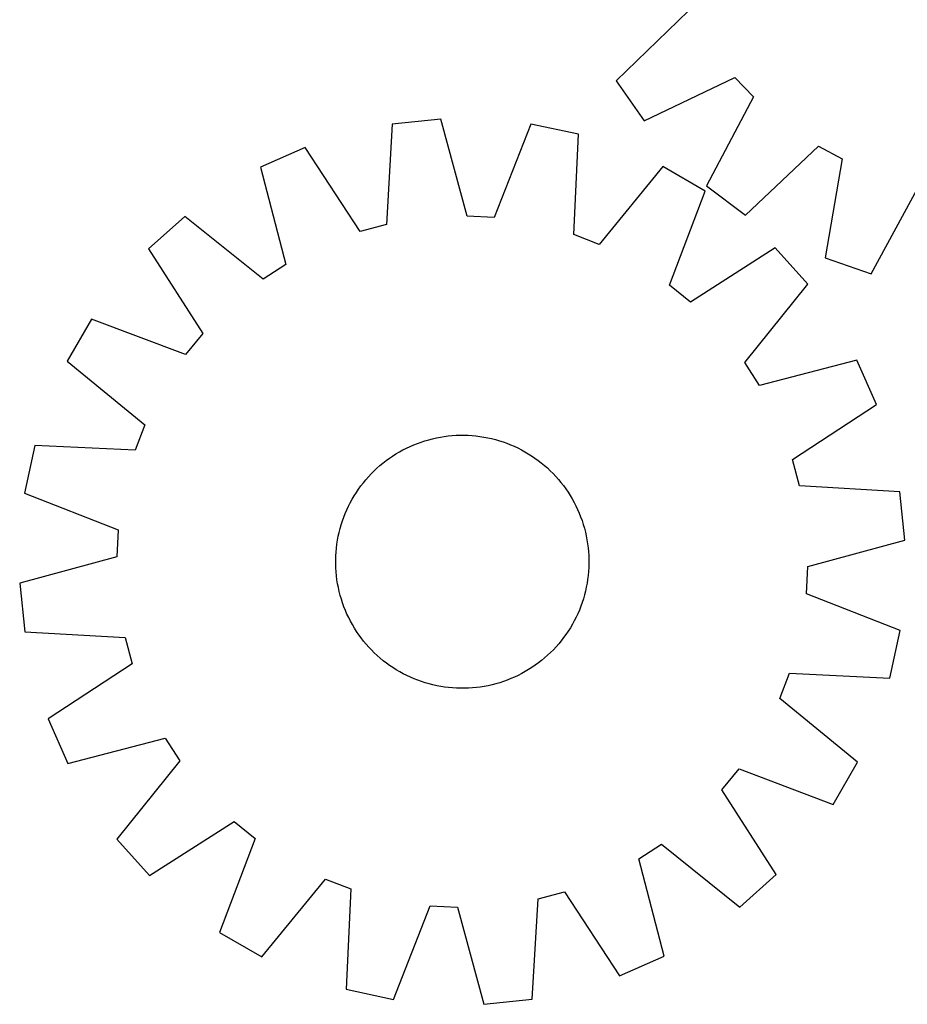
# Model space of a CAD drawing. Header units: millimetres. Extents: x 7 to 1493, y 7 to 2993.
# Tile 4 of 13: x 8 to 288, y 2116 to 2427. Entities that reach past the tile are written whole.
import ezdxf

# ---------------------------------------------------------------- set-up
doc = ezdxf.new("R2010")
doc.units = ezdxf.units.MM
doc.layers.add('CUT', color=7, linetype='CONTINUOUS', true_color=0x000000)

msp = doc.modelspace()

# ---------------------------------------------------------------- linework, layer by layer
at = {"layer": 'CUT'}
for p, q in [((219.287694, 2429.613004), (196.493969, 2407.490147)), ((205.281211, 2394.860225), (233.948376, 2408.541177)), ((233.948376, 2408.541177), (239.886093, 2402.355477)), ((196.493969, 2407.490147), (205.281211, 2394.860225)), ((239.886093, 2402.355477), (225.044311, 2374.27174)), ((125.740628, 2393.74582), (123.867873, 2362.036712)), ((141.044176, 2395.33704), (125.740628, 2393.74582)), ((149.400392, 2364.691511), (141.044176, 2395.33704)), ((169.542229, 2393.81166), (157.962479, 2364.233219)), ((184.588482, 2390.595944), (169.542229, 2393.81166)), ((183.065726, 2358.868101), (184.588482, 2390.595944)), ((98.166001, 2386.39016), (84.103176, 2380.147763)), ((115.583224, 2359.826743), (98.166001, 2386.39016)), ((237.304335, 2364.975378), (260.340782, 2386.845377)), ((260.340782, 2386.845377), (267.899374, 2382.797283)), ((84.103176, 2380.147763), (92.120733, 2349.411896)), ((211.220373, 2380.338838), (191.067135, 2355.786409)), ((224.536498, 2372.630963), (211.220373, 2380.338838)), ((267.899374, 2382.797283), (262.462352, 2351.501699)), ((225.044311, 2374.27174), (237.304335, 2364.975378)), ((276.995062, 2346.448889), (292.145824, 2374.367148)), ((213.283829, 2342.926549), (224.536498, 2372.630963)), ((60.151171, 2364.631086), (48.705637, 2354.348563)), ((84.924481, 2344.749994), (60.151171, 2364.631086)), ((157.962479, 2364.233219), (149.400392, 2364.691511)), ((123.867873, 2362.036712), (115.583224, 2359.826743)), ((191.067135, 2355.786409), (183.065726, 2358.868101)), ((48.705637, 2354.348563), (65.828691, 2327.594577)), ((246.695312, 2354.646169), (219.941326, 2337.523114)), ((256.977835, 2343.200635), (246.695312, 2354.646169)), ((92.120733, 2349.411896), (84.924481, 2344.749994)), ((262.462352, 2351.501699), (276.995062, 2346.448889)), ((219.941326, 2337.523114), (213.283829, 2342.926549)), ((237.096743, 2318.427324), (256.977835, 2343.200635)), ((30.720843, 2332.189749), (23.012967, 2318.873624)), ((60.425257, 2320.93708), (30.720843, 2332.189749)), ((65.828691, 2327.594577), (60.425257, 2320.93708)), ((23.012967, 2318.873624), (47.565396, 2298.720386)), ((241.758645, 2311.231073), (237.096743, 2318.427324)), ((272.494512, 2319.248629), (241.758645, 2311.231073)), ((278.736909, 2305.185805), (272.494512, 2319.248629)), ((252.173492, 2287.768582), (278.736909, 2305.185805)), ((47.565396, 2298.720386), (44.483704, 2290.718977)), ((132.486408, 2292.434659), (133.654055, 2292.898994)), ((133.654055, 2292.898994), (134.835711, 2293.326424)), ((134.835711, 2293.326424), (136.03021, 2293.716526)), ((136.03021, 2293.716526), (137.236373, 2294.068916)), ((137.236373, 2294.068916), (138.453009, 2294.383245)), ((138.453009, 2294.383245), (139.678918, 2294.659204)), ((139.678918, 2294.659204), (140.912891, 2294.89652)), ((140.912891, 2294.89652), (142.153709, 2295.094958)), ((142.153709, 2295.094958), (143.400147, 2295.254324)), ((143.400147, 2295.254324), (144.650977, 2295.374459)), ((144.650977, 2295.374459), (145.904963, 2295.455246)), ((145.904963, 2295.455246), (147.160867, 2295.496604)), ((147.160867, 2295.496604), (148.417451, 2295.498493)), ((148.417451, 2295.498493), (149.673474, 2295.46091)), ((149.673474, 2295.46091), (150.927697, 2295.383894)), ((150.927697, 2295.383894), (152.178882, 2295.267519)), ((152.178882, 2295.267519), (153.425794, 2295.111902)), ((153.425794, 2295.111902), (154.667203, 2294.917194)), ((154.667203, 2294.917194), (155.901884, 2294.683589)), ((155.901884, 2294.683589), (157.128617, 2294.411317)), ((157.128617, 2294.411317), (158.346193, 2294.100647)), ((158.346193, 2294.100647), (159.553409, 2293.751885)), ((159.553409, 2293.751885), (160.749075, 2293.365376)), ((160.749075, 2293.365376), (161.932011, 2292.9415)), ((161.932011, 2292.9415), (163.101048, 2292.480677)), ((12.755862, 2292.241733), (9.540146, 2277.19548)), ((44.483704, 2290.718977), (12.755862, 2292.241733)), ((126.898093, 2289.576681), (127.978726, 2290.21796)), ((127.978726, 2290.21796), (129.078969, 2290.824979)), ((129.078969, 2290.824979), (130.197736, 2291.397139)), ((130.197736, 2291.397139), (131.333923, 2291.933876)), ((131.333923, 2291.933876), (132.486408, 2292.434659)), ((163.101048, 2292.480677), (164.255034, 2291.983361)), ((164.255034, 2291.983361), (165.39283, 2291.450042)), ((165.39283, 2291.450042), (166.513312, 2290.881248)), ((166.513312, 2290.881248), (167.615375, 2290.277539)), ((167.615375, 2290.277539), (168.697931, 2289.639512)), ((121.825665, 2285.879684), (122.792675, 2286.682116)), ((122.792675, 2286.682116), (123.784414, 2287.453778)), ((123.784414, 2287.453778), (124.799901, 2288.193908)), ((124.799901, 2288.193908), (125.838136, 2288.901775)), ((125.838136, 2288.901775), (126.898093, 2289.576681)), ((168.697931, 2289.639512), (169.759912, 2288.967795)), ((169.759912, 2288.967795), (170.80027, 2288.263053)), ((170.80027, 2288.263053), (171.817978, 2287.525979)), ((171.817978, 2287.525979), (172.812031, 2286.757302)), ((172.812031, 2286.757302), (173.78145, 2285.957781)), ((254.383461, 2279.483933), (252.173492, 2287.768582)), ((119.082416, 2283.295831), (119.969619, 2284.185706)), ((119.969619, 2284.185706), (120.884336, 2285.047273)), ((120.884336, 2285.047273), (121.825665, 2285.879684)), ((173.78145, 2285.957781), (174.725277, 2285.128204)), ((174.725277, 2285.128204), (175.64258, 2284.26939)), ((175.64258, 2284.26939), (176.532455, 2283.382186)), ((115.825826, 2279.471229), (116.594503, 2280.465283)), ((116.594503, 2280.465283), (117.394025, 2281.434701)), ((117.394025, 2281.434701), (118.223602, 2282.378528)), ((118.223602, 2282.378528), (119.082416, 2283.295831)), ((176.532455, 2283.382186), (177.394022, 2282.467469)), ((177.394022, 2282.467469), (178.226433, 2281.526141)), ((178.226433, 2281.526141), (179.028865, 2280.55913)), ((179.028865, 2280.55913), (179.800527, 2279.567392)), ((113.712294, 2276.351182), (114.38401, 2277.413163)), ((114.38401, 2277.413163), (115.088753, 2278.453521)), ((115.088753, 2278.453521), (115.825826, 2279.471229)), ((179.800527, 2279.567392), (180.540656, 2278.551904)), ((180.540656, 2278.551904), (181.248524, 2277.51367)), ((181.248524, 2277.51367), (181.92343, 2276.453713)), ((286.092569, 2277.611177), (254.383461, 2279.483933)), ((287.683789, 2262.30763), (286.092569, 2277.611177)), ((9.540146, 2277.19548), (39.118586, 2265.61573)), ((112.470557, 2274.166563), (113.074266, 2275.268626)), ((113.074266, 2275.268626), (113.712294, 2276.351182)), ((181.92343, 2276.453713), (182.564709, 2275.37308)), ((182.564709, 2275.37308), (183.171728, 2274.272837)), ((183.171728, 2274.272837), (183.743888, 2273.15407)), ((110.871129, 2270.7543), (111.368445, 2271.908285)), ((111.368445, 2271.908285), (111.901763, 2273.046081)), ((111.901763, 2273.046081), (112.470557, 2274.166563)), ((183.743888, 2273.15407), (184.280625, 2272.017883)), ((184.280625, 2272.017883), (184.781408, 2270.865397)), ((109.59992, 2267.20666), (109.98643, 2268.402327)), ((109.98643, 2268.402327), (110.410305, 2269.585262)), ((110.410305, 2269.585262), (110.871129, 2270.7543)), ((184.781408, 2270.865397), (185.245743, 2269.69775)), ((185.245743, 2269.69775), (185.673173, 2268.516094)), ((185.673173, 2268.516094), (186.063275, 2267.321596)), ((39.118586, 2265.61573), (38.660294, 2257.053643)), ((108.940488, 2264.781868), (109.251159, 2265.999444)), ((109.251159, 2265.999444), (109.59992, 2267.20666)), ((186.063275, 2267.321596), (186.415665, 2266.115433)), ((186.415665, 2266.115433), (186.729994, 2264.898797)), ((186.729994, 2264.898797), (187.005953, 2263.672887)), ((108.239904, 2261.079046), (108.434611, 2262.320454)), ((108.434611, 2262.320454), (108.668216, 2263.555135)), ((108.668216, 2263.555135), (108.940488, 2264.781868)), ((187.005953, 2263.672887), (187.243268, 2262.438915)), ((187.243268, 2262.438915), (187.441707, 2261.198097)), ((257.03826, 2253.951414), (287.683789, 2262.30763)), ((107.967911, 2258.580948), (108.084286, 2259.832133)), ((108.084286, 2259.832133), (108.239904, 2261.079046)), ((187.441707, 2261.198097), (187.601073, 2259.951658)), ((187.601073, 2259.951658), (187.721208, 2258.700829)), ((187.721208, 2258.700829), (187.801995, 2257.446843)), ((38.660294, 2257.053643), (8.014766, 2248.697427)), ((107.853313, 2256.070702), (107.890895, 2257.326725)), ((107.855201, 2254.814118), (107.853313, 2256.070702)), ((107.890895, 2257.326725), (107.967911, 2258.580948)), ((187.801995, 2257.446843), (187.843353, 2256.190938)), ((187.843353, 2256.190938), (187.845242, 2254.934354)), ((107.89656, 2253.558214), (107.855201, 2254.814118)), ((107.977346, 2252.304228), (107.89656, 2253.558214)), ((187.807659, 2253.678331), (187.730643, 2252.424108)), ((187.845242, 2254.934354), (187.807659, 2253.678331)), ((256.579968, 2245.389326), (257.03826, 2253.951414)), ((108.097482, 2251.053398), (107.977346, 2252.304228)), ((108.256847, 2249.80696), (108.097482, 2251.053398)), ((108.455286, 2248.566142), (108.256847, 2249.80696)), ((187.458651, 2249.926011), (187.263943, 2248.684602)), ((187.614268, 2251.172923), (187.458651, 2249.926011)), ((187.730643, 2252.424108), (187.614268, 2251.172923)), ((8.014766, 2248.697427), (9.605986, 2233.393879)), ((108.692602, 2247.332169), (108.455286, 2248.566142)), ((108.96856, 2246.10626), (108.692602, 2247.332169)), ((186.758066, 2246.223189), (186.447396, 2245.005613)), ((187.030338, 2247.449922), (186.758066, 2246.223189)), ((187.263943, 2248.684602), (187.030338, 2247.449922)), ((109.28289, 2244.889624), (108.96856, 2246.10626)), ((109.635279, 2243.683461), (109.28289, 2244.889624)), ((110.025381, 2242.488962), (109.635279, 2243.683461)), ((186.098634, 2243.798396), (185.712124, 2242.60273)), ((186.447396, 2245.005613), (186.098634, 2243.798396)), ((286.158409, 2233.809576), (256.579968, 2245.389326)), ((110.452811, 2241.307306), (110.025381, 2242.488962)), ((110.917147, 2240.13966), (110.452811, 2241.307306)), ((111.41793, 2238.987174), (110.917147, 2240.13966)), ((184.827426, 2240.250757), (184.33011, 2239.096771)), ((185.288249, 2241.419795), (184.827426, 2240.250757)), ((185.712124, 2242.60273), (185.288249, 2241.419795)), ((111.954666, 2237.850987), (111.41793, 2238.987174)), ((112.526826, 2236.73222), (111.954666, 2237.850987)), ((183.796791, 2237.958976), (183.227997, 2236.838494)), ((184.33011, 2239.096771), (183.796791, 2237.958976)), ((113.133846, 2235.631977), (112.526826, 2236.73222)), ((113.775125, 2234.551344), (113.133846, 2235.631977)), ((114.450031, 2233.491387), (113.775125, 2234.551344)), ((181.986261, 2234.653875), (181.314544, 2233.591894)), ((182.624288, 2235.736431), (181.986261, 2234.653875)), ((183.227997, 2236.838494), (182.624288, 2235.736431)), ((282.942692, 2218.763324), (286.158409, 2233.809576)), ((9.605986, 2233.393879), (41.315094, 2231.521124)), ((41.315094, 2231.521124), (43.525062, 2223.236475)), ((115.157898, 2232.453153), (114.450031, 2233.491387)), ((115.898028, 2231.437665), (115.157898, 2232.453153)), ((116.669689, 2230.445927), (115.898028, 2231.437665)), ((179.872728, 2231.533828), (179.104051, 2230.539774)), ((180.609801, 2232.551536), (179.872728, 2231.533828)), ((181.314544, 2233.591894), (180.609801, 2232.551536)), ((117.472121, 2229.478916), (116.669689, 2230.445927)), ((118.304532, 2228.537587), (117.472121, 2229.478916)), ((119.1661, 2227.62287), (118.304532, 2228.537587)), ((120.055974, 2226.735667), (119.1661, 2227.62287)), ((176.616139, 2227.709226), (175.728935, 2226.819351)), ((177.474953, 2228.626529), (176.616139, 2227.709226)), ((178.30453, 2229.570356), (177.474953, 2228.626529)), ((179.104051, 2230.539774), (178.30453, 2229.570356)), ((120.973278, 2225.876853), (120.055974, 2226.735667)), ((121.917104, 2225.047276), (120.973278, 2225.876853)), ((122.886523, 2224.247754), (121.917104, 2225.047276)), ((173.87289, 2225.125372), (172.905879, 2224.32294)), ((174.814218, 2225.957783), (173.87289, 2225.125372)), ((175.728935, 2226.819351), (174.814218, 2225.957783)), ((43.525062, 2223.236475), (16.961646, 2205.819252)), ((123.880577, 2223.479078), (122.886523, 2224.247754)), ((124.898285, 2222.742004), (123.880577, 2223.479078)), ((125.938643, 2222.037261), (124.898285, 2222.742004)), ((127.000624, 2221.365545), (125.938643, 2222.037261)), ((128.08318, 2220.727517), (127.000624, 2221.365545)), ((168.800462, 2221.428376), (167.719828, 2220.787097)), ((169.860418, 2222.103282), (168.800462, 2221.428376)), ((170.898653, 2222.811149), (169.860418, 2222.103282)), ((171.914141, 2223.551279), (170.898653, 2222.811149)), ((172.905879, 2224.32294), (171.914141, 2223.551279)), ((129.185243, 2220.123809), (128.08318, 2220.727517)), ((130.305725, 2219.555014), (129.185243, 2220.123809)), ((131.44352, 2219.021696), (130.305725, 2219.555014)), ((132.597506, 2218.52438), (131.44352, 2219.021696)), ((133.766543, 2218.063556), (132.597506, 2218.52438)), ((163.212146, 2218.570398), (162.044499, 2218.106062)), ((164.364632, 2219.071181), (163.212146, 2218.570398)), ((165.500818, 2219.607917), (164.364632, 2219.071181)), ((166.619585, 2220.180078), (165.500818, 2219.607917)), ((167.719828, 2220.787097), (166.619585, 2220.180078)), ((248.133158, 2212.28467), (251.21485, 2220.286079)), ((251.21485, 2220.286079), (282.942692, 2218.763324)), ((134.949479, 2217.639681), (133.766543, 2218.063556)), ((136.145145, 2217.253172), (134.949479, 2217.639681)), ((137.352362, 2216.90441), (136.145145, 2217.253172)), ((138.569937, 2216.593739), (137.352362, 2216.90441)), ((139.796671, 2216.321467), (138.569937, 2216.593739)), ((141.031351, 2216.087862), (139.796671, 2216.321467)), ((142.27276, 2215.893155), (141.031351, 2216.087862)), ((143.519672, 2215.737537), (142.27276, 2215.893155)), ((144.770857, 2215.621163), (143.519672, 2215.737537)), ((146.02508, 2215.544146), (144.770857, 2215.621163)), ((147.281103, 2215.506564), (146.02508, 2215.544146)), ((148.537687, 2215.508453), (147.281103, 2215.506564)), ((149.793592, 2215.549811), (148.537687, 2215.508453)), ((151.047578, 2215.630597), (149.793592, 2215.549811)), ((152.298407, 2215.750733), (151.047578, 2215.630597)), ((153.544846, 2215.910099), (152.298407, 2215.750733)), ((154.785664, 2216.108537), (153.544846, 2215.910099)), ((156.019636, 2216.345853), (154.785664, 2216.108537)), ((157.245545, 2216.621811), (156.019636, 2216.345853)), ((158.462182, 2216.936141), (157.245545, 2216.621811)), ((159.668344, 2217.28853), (158.462182, 2216.936141)), ((160.862843, 2217.678632), (159.668344, 2217.28853)), ((162.044499, 2218.106062), (160.862843, 2217.678632)), ((272.685587, 2192.131433), (248.133158, 2212.28467)), ((16.961646, 2205.819252), (23.204042, 2191.756427)), ((23.204042, 2191.756427), (53.939909, 2199.773984)), ((53.939909, 2199.773984), (58.601812, 2192.577732)), ((58.601812, 2192.577732), (38.720719, 2167.804422)), ((264.977712, 2178.815307), (272.685587, 2192.131433)), ((229.869863, 2183.410479), (235.273298, 2190.067976)), ((235.273298, 2190.067976), (264.977712, 2178.815307)), ((246.992918, 2156.656494), (229.869863, 2183.410479)), ((49.003243, 2156.358888), (75.757228, 2173.481943)), ((75.757228, 2173.481943), (82.414725, 2168.078508)), ((38.720719, 2167.804422), (49.003243, 2156.358888)), ((82.414725, 2168.078508), (71.162056, 2138.374094)), ((203.577821, 2161.593161), (210.774073, 2166.255063)), ((210.774073, 2166.255063), (235.547383, 2146.37397)), ((211.595378, 2130.857293), (203.577821, 2161.593161)), ((235.547383, 2146.37397), (246.992918, 2156.656494)), ((84.478182, 2130.666218), (104.631419, 2155.218647)), ((104.631419, 2155.218647), (112.632828, 2152.136955)), ((112.632828, 2152.136955), (111.110073, 2120.409113)), ((171.830682, 2148.968345), (180.115331, 2151.178314)), ((180.115331, 2151.178314), (197.532554, 2124.614897)), ((126.156325, 2117.193397), (137.736075, 2146.771837)), ((137.736075, 2146.771837), (146.298162, 2146.313545)), ((169.957926, 2117.259237), (171.830682, 2148.968345)), ((146.298162, 2146.313545), (154.654379, 2115.668017)), ((71.162056, 2138.374094), (84.478182, 2130.666218)), ((197.532554, 2124.614897), (211.595378, 2130.857293)), ((111.110073, 2120.409113), (126.156325, 2117.193397)), ((154.654379, 2115.668017), (169.957926, 2117.259237))]:
    msp.add_line(p, q, dxfattribs=at)

doc.saveas('drawing.dxf')
